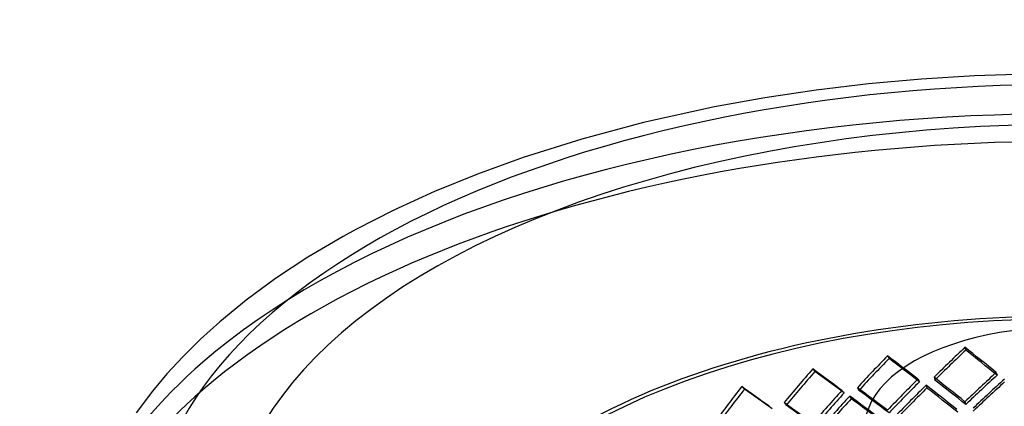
# Model space of a CAD drawing. Header units: millimetres. Extents: x -483 to 483, y -417 to 361.
# Tile 6 of 12: x -470 to -27, y 187 to 361. Entities that reach past the tile are written whole.
import ezdxf

# ---------------------------------------------------------------- set-up
doc = ezdxf.new("R2010")
doc.units = ezdxf.units.MM
doc.layers.add('HIDDEN', color=7, linetype='Continuous')
doc.layers.add('THICK', color=7, linetype='Continuous')

msp = doc.modelspace()

# ---------------------------------------------------------------- linework, layer by layer
at = {"layer": 'HIDDEN'}
for p, q in [((-44.48, 213.28), (-44.1, 212.04)), ((-79.36, 209.46), (-78.68, 208.25)), ((-113.04, 203.52), (-112.06, 202.37)), ((-58.42, 199.76), (-58.03, 198.53)), ((-30.45, 201.93), (-30.06, 200.7)), ((-145, 195.57), (-143.75, 194.48)), ((-92.88, 195.1), (-92.2, 193.89)), ((-65.66, 198.97), (-64.97, 197.77)), ((-62.02, 196.19), (-61.64, 194.95)), ((-99.87, 193.87), (-98.89, 192.71)), ((-96.36, 191.31), (-95.68, 190.1)), ((-125.94, 188.35), (-124.96, 187.2)), ((-44.48, 188.76), (-44.1, 187.53))]:
    msp.add_line(p, q, dxfattribs=at)
for centre, major_axis, ratio, start_param, end_param in [((0, 94.7), (447.5, 0), 0.5, 1.047198, 2.617994), ((0, 82.27), (447.5, 0), 0.5, 0, 2.617994), ((0, 82.27), (-290, 0), 0.5, 3.141591, 5.759587), ((0, 82.27), (287.5, 0), 0.5, -0.000001, 2.617994), ((0, 69.99), (273.26, 295.3), 0.328788, 1.383412, 1.432233), ((0, 69.99), (284.92, -263.67), 0.204896, 1.863359, 1.912181), ((0, 69.99), (266.09, 306.63), 0.376048, 1.439089, 1.48791), ((0, 69.99), (287.49, -249.48), 0.152654, 1.930882, 1.979703), ((0, 69.99), (270.91, 292.75), 0.328788, 1.383412, 1.432658), ((0, 69.99), (282.47, -261.39), 0.204896, 1.862934, 1.912181), ((0, 94.7), (447.5, 0), 0.5, 2.617994, 3.141593), ((0, 69.99), (263.8, 303.98), 0.376048, 1.439089, 1.488335), ((0, 69.99), (285.01, -247.33), 0.152654, 1.930457, 1.979703), ((0, 69.99), (257.2, 317.33), 0.422165, 1.491, 1.539822), ((0, 69.99), (254.99, 314.6), 0.422165, 1.491, 1.540247), ((0, 69.99), (289.08, -234.3), 0.09866, 2.00217, 2.050992), ((0, 69.99), (286.59, -232.28), 0.09866, 2.001745, 2.050992), ((0, 45.48), (284.92, -263.67), 0.204896, 1.912181, 1.961002), ((0, 45.48), (273.26, 295.3), 0.328788, 1.33459, 1.383412), ((0, 45.48), (270.91, 292.75), 0.328788, 1.334165, 1.383412), ((0, 69.99), (246.35, 327.52), 0.467176, 1.538594, 1.587416), ((0, 69.99), (289.85, -218.01), 0.042828, 2.077776, 2.126597), ((0, 45.48), (287.49, -249.48), 0.152654, 1.979703, 2.028525), ((0, 45.48), (266.09, 306.63), 0.376048, 1.390267, 1.439089), ((0, 45.48), (263.8, 303.98), 0.376048, 1.389842, 1.439089), ((0, 69.99), (273.26, 295.3), 0.328788, 1.444945, 1.493933), ((0, 39.1), (284.92, -263.67), 0.204896, 1.924873, 1.973714), ((0, 45.48), (282.47, -261.39), 0.204896, 1.912181, 1.961427), ((0, 69.99), (278.92, 283.25), 0.280285, 1.385827, 1.434815), ((0, 69.99), (276.52, 280.81), 0.280285, 1.386363, 1.43578), ((0, 82.27), (447.5, 0), 0.5, 2.617994, 3.141593), ((0, 69.99), (244.22, 324.7), 0.467176, 1.538594, 1.587841), ((0, 69.99), (287.35, -216.13), 0.042828, 2.077351, 2.126597), ((0, 45.48), (257.2, 317.33), 0.422165, 1.442179, 1.491), ((0, 45.48), (254.99, 314.6), 0.422165, 1.441754, 1.491), ((0, 69.99), (266.09, 306.63), 0.376048, 1.500622, 1.54961), ((0, 39.1), (287.49, -249.48), 0.152654, 1.992396, 2.041236), ((0, 45.48), (285.01, -247.33), 0.152654, 1.979703, 2.02895), ((0, 69.99), (270.91, 292.75), 0.328788, 1.44548, 1.494898), ((0, 39.1), (282.47, -261.39), 0.204896, 1.924984, 1.97425), ((0, 45.48), (289.08, -234.3), 0.09866, 2.050992, 2.099813), ((0, 45.48), (286.59, -232.28), 0.09866, 2.050992, 2.100238), ((0, 69.99), (263.8, 303.98), 0.376048, 1.501158, 1.550575), ((0, 39.1), (285.01, -247.33), 0.152654, 1.992506, 2.041772)]:
    msp.add_ellipse(centre, major_axis=major_axis, ratio=ratio, start_param=start_param, end_param=end_param, dxfattribs=at)
at = {"layer": 'THICK'}
for p, q in [((-64.04, 334.05), (-87.89, 331.91)), ((-40.13, 335.51), (-64.04, 334.05)), ((-16.08, 336.3), (-40.13, 335.51)), ((-111.43, 329.1), (-134.59, 325.64)), ((-87.89, 331.91), (-111.43, 329.1)), ((-134.59, 325.64), (-157.27, 321.55)), ((-157.27, 321.55), (-189.22, 314.53)), ((-189.22, 314.53), (-216.99, 307.11)), ((-216.99, 307.11), (-243.42, 298.77)), ((-243.42, 298.77), (-263.92, 291.34)), ((-263.92, 291.34), (-283.35, 283.42)), ((-283.35, 283.42), (-301.64, 275.06)), ((-301.64, 275.06), (-318.73, 266.34)), ((-318.73, 266.34), (-324.4, 263.23)), ((-324.4, 263.23), (-340.27, 253.84)), ((-340.27, 253.84), (-354.81, 244.26)), ((-354.81, 244.26), (-368.02, 234.55)), ((-368.02, 234.55), (-379.94, 224.79)), ((-379.94, 224.79), (-388.64, 216.91)), ((-388.64, 216.91), (-396.56, 209.06)), ((-396.56, 209.06), (-403.75, 201.26)), ((-403.75, 201.26), (-410.24, 193.52)), ((-410.24, 193.52), (-417.53, 183.82))]:
    msp.add_line(p, q, dxfattribs=at)
for centre, major_axis, start_param, end_param in [((0, 125.88), (411.5, 0), 1.047198, 4.18879), ((0, 125.88), (375.5, 0), -0.523599, 2.617994), ((0, 177.54), (89.5, 0), -0.523599, 2.617994), ((0, 125.88), (375.5, 0), 2.617994, 5.759587), ((0, 177.54), (89.5, 0), 2.617994, 5.759587)]:
    msp.add_ellipse(centre, major_axis=major_axis, ratio=0.5, start_param=start_param, end_param=end_param, dxfattribs=at)

doc.saveas('drawing.dxf')
